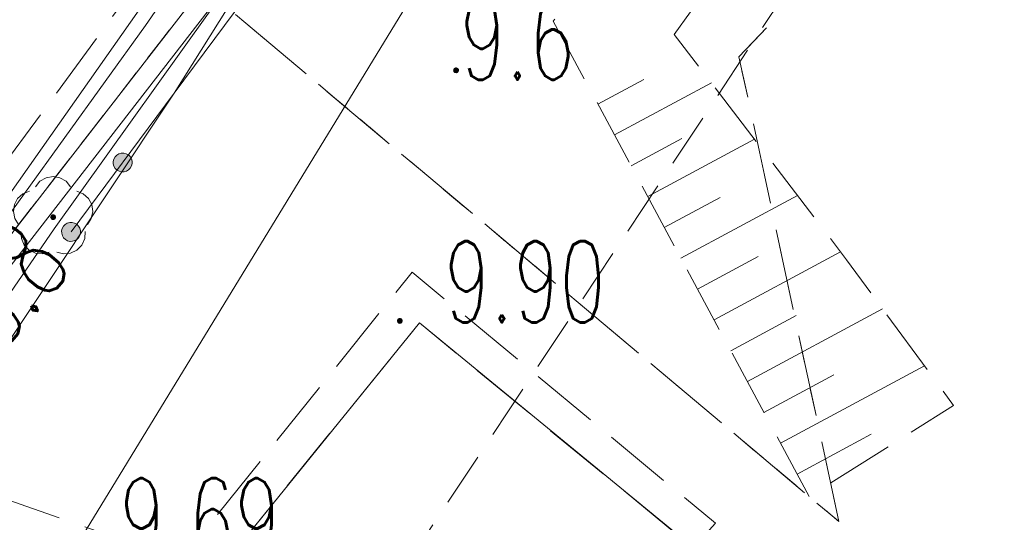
# Model space of a CAD drawing. Header units: millimetres. Extents: x -367306 to 168495, y -187323 to 82034.
# Tile 47 of 170: x 37417 to 55562, y -174940 to -165669. Entities that reach past the tile are written whole.
import ezdxf

# ---------------------------------------------------------------- set-up
doc = ezdxf.new("R2010")
doc.units = ezdxf.units.MM
doc.header["$MEASUREMENT"] = 0
for name, pattern in [('L_0_03', [1000, 500, -500]), ('L_0_04', [1500, 1000, -500]), ('L_0_05', [1750, 1250, -500]), ('L_0_06', [2000, 1500, -500])]:
    doc.linetypes.add(name, pattern=pattern)
for name, color, linetype, lineweight in [('Nowe_0_Nr_pióra__9', 7, 'Continuous', 13), ('Nowe_EGBU_Nr_pióra__8', 7, 'Continuous', 13), ('Nowe_EGBU_Nr_pióra__9', 7, 'Continuous', 13), ('Nowe_EGDE_Nr_pióra__9', 7, 'Continuous', 13), ('Nowe_EGKK_Nr_pióra__8', 7, 'Continuous', 13), ('Nowe_EGKK_Nr_pióra__9', 7, 'Continuous', 13), ('Nowe_EGUG_Nr_pióra__8', 7, 'Continuous', 13), ('Nowe_EGUG_Nr_pióra__9', 7, 'Continuous', 13), ('Nowe_GUPPRZ_O_Nr_pióra__8', 7, 'Continuous', 13), ('Nowe_OTKC_Nr_pióra__8', 7, 'Continuous', 13), ('Nowe_OTKC_Nr_pióra__9', 7, 'Continuous', 13), ('Nowe_OTOO_Nr_pióra__7', 7, 'Continuous', 13), ('Nowe_OTOO_Nr_pióra__8', 7, 'Continuous', 13), ('Nowe_OTOO_Nr_pióra__9', 7, 'Continuous', 13), ('Nowe_OTRK_Nr_pióra__8', 7, 'Continuous', 13), ('Nowe_OTRK_Nr_pióra__9', 7, 'Continuous', 13), ('Nowe_OTRN_Nr_pióra__7', 7, 'Continuous', 13), ('Nowe_OTRN_Nr_pióra__8', 7, 'Continuous', 13), ('Nowe_OTRN_Nr_pióra__9', 7, 'Continuous', 13), ('Nowe_OTRN_O_Nr_pióra__8', 7, 'Continuous', 13), ('Nowe_OTRS_Nr_pióra__7', 7, 'Continuous', 13), ('Nowe_OTRS_Nr_pióra__8', 7, 'Continuous', 13), ('Nowe_OTRS_Nr_pióra__9', 7, 'Continuous', 13), ('Nowe_OTRS_O_Nr_pióra__8', 7, 'Continuous', 13), ('Nowe_OTZL_Nr_pióra__8', 7, 'Continuous', 13), ('Nowe_OTZL_Nr_pióra__9', 7, 'Continuous', 13), ('Nowe_SUEP_Nr_pióra__8', 7, 'Continuous', 13), ('Nowe_SUEP_Nr_pióra__9', 7, 'Continuous', 13), ('Nowe_SUKP_Nr_pióra__9', 7, 'Continuous', 13), ('Nowe_SUTP_Nr_pióra__8', 7, 'Continuous', 13), ('Nowe_SUTP_Nr_pióra__9', 7, 'Continuous', 13), ('Nowe_SUWP_Nr_pióra__8', 7, 'Continuous', 13), ('Nowe_SUWP_Nr_pióra__9', 7, 'Continuous', 13)]:
    doc.layers.add(name, color=color, linetype=linetype, lineweight=lineweight)
doc.layers.add('Nowe_OTZL_Nr_pióra__94', color=7, linetype='Continuous', lineweight=13, true_color=0xe4ad2c)
doc.styles.add('STYL_AUTOMATYCZNY_3', font='Simplex.shx')

msp = doc.modelspace()

# ---------------------------------------------------------------- hatches: boundary and pattern name
at = {"layer": 'Nowe_OTOO_Nr_pióra__7', "linetype": 'Continuous', "lineweight": 13}
for points in [[(39419.1, -168163.1), (39379.2, -168140.9), (39334.9, -168129.7), (39289.2, -168130.4), (39245.3, -168143), (39206.1, -168166.4), (39174.3, -168199.2), (39152.1, -168239.2), (39141, -168283.5), (39141.7, -168329.1), (39154.2, -168373.1), (39177.7, -168412.3), (39210.5, -168444.1), (39250.4, -168466.3), (39294.7, -168477.4), (39340.4, -168476.7), (39384.3, -168464.2), (39423.5, -168440.7), (39455.3, -168407.9), (39477.5, -168368), (39488.6, -168323.7), (39487.9, -168278), (39475.4, -168234.1), (39451.9, -168194.9)], [(39419.1, -168163.1), (39379.2, -168140.9), (39334.9, -168129.7), (39289.2, -168130.4), (39245.3, -168143), (39206.1, -168166.4), (39174.3, -168199.2), (39152.1, -168239.2), (39141, -168283.5), (39141.7, -168329.1), (39154.2, -168373.1), (39177.7, -168412.3), (39210.5, -168444.1), (39250.4, -168466.3), (39294.7, -168477.4), (39340.4, -168476.7), (39384.3, -168464.2), (39423.5, -168440.7), (39455.3, -168407.9), (39477.5, -168368), (39488.6, -168323.7), (39487.9, -168278), (39475.4, -168234.1), (39451.9, -168194.9)], [(38468.5, -169443.3), (38428.5, -169421.1), (38384.2, -169410), (38338.6, -169410.7), (38294.6, -169423.2), (38255.4, -169446.7), (38223.6, -169479.5), (38201.4, -169519.4), (38190.3, -169563.7), (38191, -169609.4), (38203.5, -169653.3), (38227, -169692.5), (38259.8, -169724.3), (38299.7, -169746.5), (38344, -169757.7), (38389.7, -169757), (38433.6, -169744.4), (38472.8, -169721), (38504.6, -169688.2), (38526.9, -169648.2), (38538, -169603.9), (38537.3, -169558.3), (38524.7, -169514.3), (38501.3, -169475.1)]]:
    msp.add_hatch(color=7, dxfattribs=at).paths.add_polyline_path(points)
at = {"layer": 'Nowe_OTRN_Nr_pióra__7', "linetype": 'Continuous', "lineweight": 13}
msp.add_hatch(color=7, dxfattribs=at).paths.add_polyline_path([(45412.8, -166602.6), (45414.3, -166614.2), (45418.8, -166625.1), (45426, -166634.4), (45435.3, -166641.5), (45446.1, -166646), (45457.8, -166647.6), (45469.4, -166646), (45480.3, -166641.5), (45489.6, -166634.4), (45496.7, -166625.1), (45501.2, -166614.2), (45502.8, -166602.6), (45501.2, -166590.9), (45496.7, -166580.1), (45489.6, -166570.8), (45480.3, -166563.6), (45469.4, -166559.1), (45457.8, -166557.6), (45446.1, -166559.1), (45435.3, -166563.6), (45426, -166570.8), (45418.8, -166580.1), (45414.3, -166590.9)])
at = {"layer": 'Nowe_OTRS_Nr_pióra__7', "linetype": 'Continuous', "lineweight": 13}
msp.add_hatch(color=7, dxfattribs=at).paths.add_polyline_path([(44377.7, -171225.7), (44379.3, -171237.4), (44383.8, -171248.2), (44390.9, -171257.5), (44400.2, -171264.7), (44411.1, -171269.2), (44422.7, -171270.7), (44434.4, -171269.2), (44445.2, -171264.7), (44454.6, -171257.5), (44461.7, -171248.2), (44466.2, -171237.4), (44467.7, -171225.7), (44466.2, -171214.1), (44461.7, -171203.2), (44454.6, -171193.9), (44445.2, -171186.7), (44434.4, -171182.2), (44422.7, -171180.7), (44411.1, -171182.2), (44400.2, -171186.7), (44390.9, -171193.9), (44383.8, -171203.2), (44379.3, -171214.1)])
at = {"layer": 'Nowe_OTZL_Nr_pióra__94', "linetype": 'Continuous', "lineweight": 13, "true_color": 0xe4ad2c}
msp.add_hatch(color=42, dxfattribs=at).paths.add_polyline_path([(38031.6, -169358), (38045.5, -169355.8), (38058.1, -169349.4), (38068, -169339.5), (38074.4, -169326.9), (38076.6, -169313), (38074.4, -169299.1), (38068, -169286.6), (38058.1, -169276.6), (38045.5, -169270.2), (38031.6, -169268), (38017.7, -169270.2), (38005.2, -169276.6), (37995.2, -169286.6), (37988.8, -169299.1), (37986.6, -169313), (37988.8, -169326.9), (37995.2, -169339.5), (38005.2, -169349.4), (38017.7, -169355.8)])

# ---------------------------------------------------------------- linework, layer by layer
at = {"layer": 'Nowe_0_Nr_pióra__9', "color": 7, "linetype": 'L_0_04', "lineweight": 13}
msp.add_lwpolyline([(-54175.8, -16615), (-36542.5, 13691.6), (-32491.5, 24497.6), (-41006.9, 52709.3), (-354.8, 78621.1), (4924.1, 35501.4), (-2954.1, 7738.8), (31962.3, -8247.3), (46488.5, 22925.7), (96328.3, 3296.1), (84395.1, -59501.6), (78496.2, -91288.2), (63259, -147476.2), (43808.2, -176834.2), (-26519.8, -152286.8), (-79150.4, -133916.5), (-87259.9, -85957.4)], close=True, dxfattribs=at)
at = {"layer": 'Nowe_EGBU_Nr_pióra__8', "color": 7, "linetype": 'Continuous', "lineweight": 13}
msp.add_line((44781.6, -171263), (44781.7, -171263), dxfattribs=at)
at = {"layer": 'Nowe_EGBU_Nr_pióra__9', "color": 7, "linetype": 'Continuous', "lineweight": 13, "flags": 128}
msp.add_lwpolyline([(49501.6, -175133), (44781.6, -171263), (40881.6, -176083), (45621.6, -179853), (47941.6, -176973)], close=True, dxfattribs=at)
at = {"layer": 'Nowe_EGDE_Nr_pióra__9', "color": 7, "linetype": 'Continuous', "lineweight": 13, "flags": 128}
for points in [[(77721.6, -12313), (70921.6, -40873), (55981.6, -97123), (43551.6, -131243), (31321.6, -148073), (19561.6, -164263), (7973.4, -180602.1), (26296.8, -183770.5), (44701.6, -160023), (62321.6, -129663), (70431.6, -103153), (75611.6, -82253)], [(44701.6, -160023), (26296.8, -183770.5)]]:
    msp.add_lwpolyline(points, dxfattribs=at)
at = {"layer": 'Nowe_EGKK_Nr_pióra__8', "color": 7, "linetype": 'Continuous', "lineweight": 13}
for p, q in [((50671.6, -166353), (50671.7, -166353)), ((52511.6, -174923), (52511.7, -174923))]:
    msp.add_line(p, q, dxfattribs=at)
at = {"layer": 'Nowe_EGKK_Nr_pióra__9', "color": 7, "linetype": 'L_0_06', "lineweight": 13, "flags": 128}
msp.add_lwpolyline([(52511.6, -174923), (50671.6, -166353), (54331.6, -162483), (64511.6, -162103), (84903, -159203.5), (88211.6, -148933), (97734.1, -113783.7), (95031.6, -113133), (83261.6, -152653), (80731.6, -152183), (88313.3, -123174.4), (66349.4, -116497.1), (62321.6, -129663), (58841.6, -138483), (44701.6, -160023), (40791.3, -165068.4)], close=True, dxfattribs=at)
at = {"layer": 'Nowe_EGUG_Nr_pióra__8', "color": 7, "linetype": 'Continuous', "lineweight": 13}
for p, q in [((50671.6, -166353), (50671.7, -166353)), ((52511.6, -174923), (52511.7, -174923)), ((52511.6, -174923), (52511.7, -174923))]:
    msp.add_line(p, q, dxfattribs=at)
at = {"layer": 'Nowe_EGUG_Nr_pióra__9', "color": 7, "linetype": 'L_0_03', "lineweight": 13, "flags": 128}
for points in [[(26296.8, -183770.5), (29734.3, -179335.1), (40791.3, -165068.4), (44701.6, -160023), (58841.6, -138483), (62321.6, -129663), (66349.4, -116497.1), (70431.6, -103153), (75611.6, -82253), (77011.8, -79633.1), (78213.7, -77384.1), (78871.6, -76153), (79381.6, -73863), (80541.6, -68573), (84031.6, -52933), (88551.6, -30943), (83581.6, -29593), (82851.6, -26523), (83531.6, -22883), (87021.6, -12263), (87781.6, -9943), (92201.6, 2177), (95191.6, 10357), (105121.6, 30727), (70471.6, 39997), (75171.6, 3647), (76491.6, -4103), (77721.6, -12313), (70921.6, -40873), (55981.6, -97123), (55719.6, -97842.3), (43551.6, -131243), (31321.6, -148073), (25687.3, -155829.8), (19561.6, -164263), (7973.4, -180602.1)], [(52511.6, -174923), (50671.6, -166353), (54331.6, -162483), (64511.6, -162103), (84903, -159203.5), (88211.6, -148933), (97734.1, -113783.7), (95031.6, -113133), (83261.6, -152653), (80731.6, -152183), (88313.3, -123174.4), (66349.4, -116497.1), (62321.6, -129663), (58841.6, -138483), (44701.6, -160023), (40791.3, -165068.4)], [(40791.3, -165068.4), (29734.3, -179335.1), (45786.4, -187140.6), (46841.6, -187323), (59935.7, -180090.6), (52511.6, -174923)]]:
    msp.add_lwpolyline(points, close=True, dxfattribs=at)
at = {"layer": 'Nowe_OTKC_Nr_pióra__8', "color": 7, "linetype": 'Continuous', "lineweight": 13}
for p, q in [((44650.1, -170324.9), (44650.1, -170324.9)), ((44781.6, -171263), (44781.7, -171263))]:
    msp.add_line(p, q, dxfattribs=at)
at = {"layer": 'Nowe_OTKC_Nr_pióra__9', "color": 7, "linetype": 'L_0_05', "lineweight": 13, "flags": 128}
msp.add_lwpolyline([(83531.6, -22883), (88452.7, -24583.8), (86882.6, -29372.4), (83678.1, -28740), (83581.6, -29593), (88551.6, -30943), (87475.4, -36179), (82778.1, -35324.8), (82187, -36012.2), (80952.7, -52108.3), (80881.7, -53033.6), (81110, -54091.4), (83594.8, -54890.6), (82659.7, -59081), (79603.1, -59046.4), (76766.2, -72509.6), (76073, -75767.4), (76377.1, -76589.3), (76357, -78920.9), (75161.1, -83038), (74530.7, -82995), (74201.2, -83030.8), (73979.1, -83252.9), (73102, -86849.4), (69069.6, -102010.7), (65900, -112791.7), (66805.6, -113330.8), (64685.4, -120046.5), (63862.7, -120010.7), (59922.4, -130330.7), (58359.6, -134082.1), (54835.5, -141889.8), (53583.5, -144719.2), (48939.8, -151448.3), (44926.9, -157486.2), (40489.9, -163749.4), (35382, -170727.8), (32875.1, -174285.4), (34304.8, -175260.1), (33682.2, -176249.5), (31478.9, -179397.9), (29593.7, -178484), (25968.3, -183713.7)], dxfattribs=at)
msp.add_lwpolyline([(33682.2, -176249.5), (38590.7, -178556.1), (43886.7, -182818.7), (45846.4, -180354.6), (46003.8, -180156.7), (40881.6, -176083), (44781.6, -171263), (49828.2, -175409.4), (50238.4, -174957.6), (44650.1, -170324.9), (38799.1, -177617.4), (34304.8, -175260.1)], close=True, dxfattribs=at)
at = {"layer": 'Nowe_OTOO_Nr_pióra__8', "color": 7, "linetype": 'Continuous', "lineweight": 13}
for p, q in [((40265.5, -167023.3), (40265.5, -167023.3)), ((39174.3, -168199.2), (39174.4, -168199.2)), ((39174.3, -168199.2), (39174.4, -168199.2)), ((39206.1, -168166.4), (39206.1, -168166.4)), ((39206.1, -168166.4), (39206.1, -168166.4)), ((39245.3, -168143), (39245.3, -168143)), ((39245.3, -168143), (39245.3, -168143)), ((39289.2, -168130.4), (39289.3, -168130.4)), ((39289.2, -168130.4), (39289.3, -168130.4)), ((39334.9, -168129.7), (39335, -168129.7)), ((39334.9, -168129.7), (39335, -168129.7)), ((39379.2, -168140.9), (39379.3, -168140.9)), ((39379.2, -168140.9), (39379.3, -168140.9)), ((39419.1, -168163.1), (39419.2, -168163.1)), ((39419.1, -168163.1), (39419.2, -168163.1)), ((39451.9, -168194.9), (39452, -168194.9)), ((39451.9, -168194.9), (39452, -168194.9)), ((39141, -168283.5), (39141, -168283.5)), ((39141, -168283.5), (39141, -168283.5)), ((39141.7, -168329.1), (39141.7, -168329.1)), ((39141.7, -168329.1), (39141.7, -168329.1)), ((39152.1, -168239.2), (39152.1, -168239.2)), ((39152.1, -168239.2), (39152.1, -168239.2)), ((39154.2, -168373.1), (39154.3, -168373.1)), ((39154.2, -168373.1), (39154.3, -168373.1)), ((39475.4, -168234.1), (39475.5, -168234.1)), ((39475.4, -168234.1), (39475.5, -168234.1)), ((39477.5, -168368), (39477.6, -168368)), ((39477.5, -168368), (39477.6, -168368)), ((39487.9, -168278), (39488, -168278)), ((39487.9, -168278), (39488, -168278)), ((39488.6, -168323.7), (39488.7, -168323.7)), ((39488.6, -168323.7), (39488.7, -168323.7)), ((39177.7, -168412.3), (39177.7, -168412.3)), ((39177.7, -168412.3), (39177.7, -168412.3)), ((39210.5, -168444.1), (39210.5, -168444.1)), ((39210.5, -168444.1), (39210.5, -168444.1)), ((39250.4, -168466.3), (39250.4, -168466.3)), ((39250.4, -168466.3), (39250.4, -168466.3)), ((39294.7, -168477.4), (39294.8, -168477.4)), ((39294.7, -168477.4), (39294.8, -168477.4)), ((39340.4, -168476.7), (39340.4, -168476.7)), ((39340.4, -168476.7), (39340.4, -168476.7)), ((39384.3, -168464.2), (39384.4, -168464.2)), ((39384.3, -168464.2), (39384.4, -168464.2)), ((39423.5, -168440.7), (39423.6, -168440.7)), ((39423.5, -168440.7), (39423.6, -168440.7)), ((39455.3, -168407.9), (39455.4, -168407.9)), ((39455.3, -168407.9), (39455.4, -168407.9)), ((38255.4, -169446.7), (38255.5, -169446.7)), ((38294.6, -169423.2), (38294.7, -169423.2)), ((38338.6, -169410.7), (38338.6, -169410.7)), ((38384.2, -169410), (38384.3, -169410)), ((38428.5, -169421.1), (38428.6, -169421.1)), ((38468.5, -169443.3), (38468.5, -169443.3)), ((38190.3, -169563.7), (38190.3, -169563.7)), ((38191, -169609.4), (38191.1, -169609.4)), ((38201.4, -169519.4), (38201.5, -169519.4)), ((38223.6, -169479.5), (38223.7, -169479.5)), ((38364.1, -169583.8), (38364.2, -169583.8)), ((38501.3, -169475.1), (38501.3, -169475.1)), ((38524.7, -169514.3), (38524.8, -169514.3)), ((38526.9, -169648.2), (38526.9, -169648.2)), ((38537.3, -169558.3), (38537.3, -169558.3)), ((38538, -169603.9), (38538, -169603.9)), ((38203.5, -169653.3), (38203.6, -169653.3)), ((38227, -169692.5), (38227, -169692.5)), ((38259.8, -169724.3), (38259.9, -169724.3)), ((38299.7, -169746.5), (38299.8, -169746.5)), ((38344, -169757.7), (38344.1, -169757.7)), ((38389.7, -169757), (38389.8, -169757)), ((38433.6, -169744.4), (38433.7, -169744.4)), ((38472.8, -169721), (38472.9, -169721)), ((38504.6, -169688.2), (38504.7, -169688.2))]:
    msp.add_line(p, q, dxfattribs=at)
at = {"layer": 'Nowe_OTOO_Nr_pióra__9', "color": 7, "linetype": 'Continuous', "lineweight": 13, "flags": 128}
msp.add_lwpolyline([(66675.4, -119030.4), (65631.7, -120600.1), (63512.5, -127558.7), (60031.2, -139373.5), (56179, -144822.5), (51407.1, -151544.6), (46719.1, -158067.7), (43047.9, -163276.2), (40265.5, -167023.3), (38364.1, -169583.8)], dxfattribs=at)
for points in [[(39419.1, -168163.1), (39379.2, -168140.9), (39334.9, -168129.7), (39289.2, -168130.4), (39245.3, -168143), (39206.1, -168166.4), (39174.3, -168199.2), (39152.1, -168239.2), (39141, -168283.5), (39141.7, -168329.1), (39154.2, -168373.1), (39177.7, -168412.3), (39210.5, -168444.1), (39250.4, -168466.3), (39294.7, -168477.4), (39340.4, -168476.7), (39384.3, -168464.2), (39423.5, -168440.7), (39455.3, -168407.9), (39477.5, -168368), (39488.6, -168323.7), (39487.9, -168278), (39475.4, -168234.1), (39451.9, -168194.9)], [(39419.1, -168163.1), (39379.2, -168140.9), (39334.9, -168129.7), (39289.2, -168130.4), (39245.3, -168143), (39206.1, -168166.4), (39174.3, -168199.2), (39152.1, -168239.2), (39141, -168283.5), (39141.7, -168329.1), (39154.2, -168373.1), (39177.7, -168412.3), (39210.5, -168444.1), (39250.4, -168466.3), (39294.7, -168477.4), (39340.4, -168476.7), (39384.3, -168464.2), (39423.5, -168440.7), (39455.3, -168407.9), (39477.5, -168368), (39488.6, -168323.7), (39487.9, -168278), (39475.4, -168234.1), (39451.9, -168194.9)], [(38468.5, -169443.3), (38428.5, -169421.1), (38384.2, -169410), (38338.6, -169410.7), (38294.6, -169423.2), (38255.4, -169446.7), (38223.6, -169479.5), (38201.4, -169519.4), (38190.3, -169563.7), (38191, -169609.4), (38203.5, -169653.3), (38227, -169692.5), (38259.8, -169724.3), (38299.7, -169746.5), (38344, -169757.7), (38389.7, -169757), (38433.6, -169744.4), (38472.8, -169721), (38504.6, -169688.2), (38526.9, -169648.2), (38538, -169603.9), (38537.3, -169558.3), (38524.7, -169514.3), (38501.3, -169475.1)]]:
    msp.add_lwpolyline(points, close=True, dxfattribs=at)
at = {"layer": 'Nowe_OTRK_Nr_pióra__8', "color": 7, "linetype": 'Continuous', "lineweight": 13}
for p, q in [((47250.4, -165699.5), (47250.5, -165699.5)), ((49479.1, -165940), (49479.2, -165940)), ((48918.8, -166770.7), (48918.8, -166770.7)), ((50162.7, -166834.9), (50162.7, -166834.9)), ((48071.9, -167226.3), (48071.9, -167226.3)), ((48377.9, -167795.1), (48378, -167795.1)), ((49621.8, -167859.3), (49621.9, -167859.3)), ((50956.8, -167874.6), (50956.9, -167874.6)), ((48684, -168363.9), (48684, -168363.9)), ((51750.9, -168914.2), (51751, -168914.2)), ((48990, -168932.7), (48990, -168932.7)), ((50324.9, -168948), (50325, -168948)), ((49296, -169501.6), (49296.1, -169501.6)), ((52545, -169953.9), (52545.1, -169953.9)), ((49602, -170070.4), (49602.1, -170070.4)), ((51028, -170036.6), (51028.1, -170036.6)), ((52653.5, -170095.9), (52653.6, -170095.9)), ((49908.1, -170639.2), (49908.1, -170639.2)), ((53319.5, -171004.1), (53319.5, -171004.1)), ((50214.1, -171208), (50214.2, -171208)), ((51727, -171127.5), (51727, -171127.5)), ((50520.1, -171776.8), (50520.2, -171776.8)), ((54090.8, -172056.1), (54090.9, -172056.1)), ((50826.2, -172345.6), (50826.2, -172345.6)), ((52418.7, -172222.3), (52418.7, -172222.3)), ((51132.2, -172914.4), (51132.3, -172914.4)), ((54626.6, -172786.7), (54626.6, -172786.7)), ((53110.4, -173317), (53110.4, -173317)), ((51438.2, -173483.2), (51438.3, -173483.2)), ((51744.3, -174052), (51744.3, -174052)), ((51966.1, -174464.3), (51966.1, -174464.3))]:
    msp.add_line(p, q, dxfattribs=at)
at = {"layer": 'Nowe_OTRK_Nr_pióra__9', "color": 7, "linetype": 'L_0_05', "lineweight": 13, "flags": 128}
msp.add_lwpolyline([(51966.1, -174464.3), (47250.4, -165699.5), (51623.8, -159745.3), (53765.7, -156749.8), (62746.6, -157213.9), (63207.4, -158100.4), (63766.1, -158845.3), (64436.6, -159292.3), (65404.9, -159577.8), (66460.2, -159515.8), (67254.8, -159230.2), (67801.1, -158758.4), (68173.5, -158237), (68285.3, -157839.7), (68409.4, -157442.4), (68338.8, -156644.9), (68048.8, -156003.4), (67468.8, -155335.6), (66519.8, -154931.4), (65623.5, -154729.3), (64569, -155010.5), (63672.7, -155326.8), (63198.2, -155748.6), (54229.2, -154699.8), (57573.8, -154475.9), (63423.3, -154867.7), (64447.3, -154314.5), (65583.6, -154054.5), (66402.1, -154035.3), (67028, -154218.2), (68078, -154844.8), (68825.6, -155659.5), (69324, -156608.4), (69544.5, -157279.4), (69496.5, -158189.9), (69044, -159208.2), (68477.2, -159866.2), (67862.6, -160261.1), (66869.8, -160597.2), (65945.1, -160662.1), (65020.3, -160588.6), (64076.6, -160166.6), (63212.4, -159530.6), (62285.3, -158505.1), (61987, -157887.1), (54995.3, -157848.4), (49959.3, -165270.9), (49479.1, -165940), (52653.5, -170095.9), (54626.6, -172786.7)], close=True, dxfattribs=at)
at = {"layer": 'Nowe_OTRK_Nr_pióra__9', "color": 7, "linetype": 'Continuous', "lineweight": 13, "flags": 128}
for points in [[(48071.9, -167226.3), (48918.8, -166770.7)], [(48377.9, -167795.1), (50162.7, -166834.9)], [(48684, -168363.9), (49621.8, -167859.3)], [(48990, -168932.7), (50956.8, -167874.6)], [(49602, -170070.4), (51750.9, -168914.2)], [(49296, -169501.6), (50324.9, -168948)], [(50214.1, -171208), (52545, -169953.9)], [(49908.1, -170639.2), (51028, -170036.6)], [(50826.2, -172345.6), (53319.5, -171004.1)], [(50520.1, -171776.8), (51727, -171127.5)], [(51438.2, -173483.2), (54090.8, -172056.1)], [(51132.2, -172914.4), (52418.7, -172222.3)], [(51744.3, -174052), (53110.4, -173317)]]:
    msp.add_lwpolyline(points, dxfattribs=at)
at = {"layer": 'Nowe_OTRN_Nr_pióra__8', "color": 7, "linetype": 'Continuous', "lineweight": 13}
for p, q in [((45435.3, -166563.6), (45435.3, -166563.6)), ((45446.1, -166559.1), (45446.2, -166559.1)), ((45457.8, -166557.6), (45457.8, -166557.6)), ((45469.4, -166559.1), (45469.5, -166559.1)), ((45480.3, -166563.6), (45480.3, -166563.6)), ((45412.8, -166602.6), (45412.8, -166602.6)), ((45414.3, -166590.9), (45414.4, -166590.9)), ((45414.3, -166614.2), (45414.4, -166614.2)), ((45418.8, -166580.1), (45418.9, -166580.1)), ((45418.8, -166625.1), (45418.9, -166625.1)), ((45426, -166570.8), (45426, -166570.8)), ((45426, -166634.4), (45426, -166634.4)), ((45435.3, -166641.5), (45435.3, -166641.5)), ((45446.1, -166646), (45446.2, -166646)), ((45457.8, -166647.6), (45457.8, -166647.6)), ((45469.4, -166646), (45469.5, -166646)), ((45480.3, -166641.5), (45480.3, -166641.5)), ((45489.6, -166570.8), (45489.6, -166570.8)), ((45489.6, -166634.4), (45489.6, -166634.4)), ((45496.7, -166580.1), (45496.8, -166580.1)), ((45496.7, -166625.1), (45496.8, -166625.1)), ((45501.2, -166590.9), (45501.3, -166590.9)), ((45501.2, -166614.2), (45501.3, -166614.2)), ((45502.8, -166602.6), (45502.8, -166602.6))]:
    msp.add_line(p, q, dxfattribs=at)
at = {"layer": 'Nowe_OTRN_Nr_pióra__9', "color": 7, "linetype": 'Continuous', "lineweight": 13, "flags": 128}
msp.add_lwpolyline([(45412.8, -166602.6), (45414.3, -166614.2), (45418.8, -166625.1), (45426, -166634.4), (45435.3, -166641.5), (45446.1, -166646), (45457.8, -166647.6), (45469.4, -166646), (45480.3, -166641.5), (45489.6, -166634.4), (45496.7, -166625.1), (45501.2, -166614.2), (45502.8, -166602.6), (45501.2, -166590.9), (45496.7, -166580.1), (45489.6, -166570.8), (45480.3, -166563.6), (45469.4, -166559.1), (45457.8, -166557.6), (45446.1, -166559.1), (45435.3, -166563.6), (45426, -166570.8), (45418.8, -166580.1), (45414.3, -166590.9)], close=True, dxfattribs=at)
at = {"layer": 'Nowe_OTRS_Nr_pióra__8', "color": 7, "linetype": 'Continuous', "lineweight": 13}
for p, q in [((44377.7, -171225.7), (44377.8, -171225.7)), ((44379.3, -171214.1), (44379.3, -171214.1)), ((44379.3, -171237.4), (44379.3, -171237.4)), ((44383.8, -171203.2), (44383.8, -171203.2)), ((44383.8, -171248.2), (44383.8, -171248.2)), ((44390.9, -171193.9), (44391, -171193.9)), ((44390.9, -171257.5), (44391, -171257.5)), ((44400.2, -171186.7), (44400.3, -171186.7)), ((44400.2, -171264.7), (44400.3, -171264.7)), ((44411.1, -171182.2), (44411.1, -171182.2)), ((44411.1, -171269.2), (44411.1, -171269.2)), ((44422.7, -171180.7), (44422.8, -171180.7)), ((44422.7, -171270.7), (44422.8, -171270.7)), ((44434.4, -171182.2), (44434.4, -171182.2)), ((44434.4, -171269.2), (44434.4, -171269.2)), ((44445.2, -171186.7), (44445.3, -171186.7)), ((44445.2, -171264.7), (44445.3, -171264.7)), ((44454.6, -171193.9), (44454.6, -171193.9)), ((44454.6, -171257.5), (44454.6, -171257.5)), ((44461.7, -171203.2), (44461.8, -171203.2)), ((44461.7, -171248.2), (44461.8, -171248.2)), ((44466.2, -171214.1), (44466.3, -171214.1)), ((44466.2, -171237.4), (44466.3, -171237.4)), ((44467.7, -171225.7), (44467.8, -171225.7))]:
    msp.add_line(p, q, dxfattribs=at)
at = {"layer": 'Nowe_OTRS_Nr_pióra__9', "color": 7, "linetype": 'Continuous', "lineweight": 13, "flags": 128}
msp.add_lwpolyline([(44377.7, -171225.7), (44379.3, -171237.4), (44383.8, -171248.2), (44390.9, -171257.5), (44400.2, -171264.7), (44411.1, -171269.2), (44422.7, -171270.7), (44434.4, -171269.2), (44445.2, -171264.7), (44454.6, -171257.5), (44461.7, -171248.2), (44466.2, -171237.4), (44467.7, -171225.7), (44466.2, -171214.1), (44461.7, -171203.2), (44454.6, -171193.9), (44445.2, -171186.7), (44434.4, -171182.2), (44422.7, -171180.7), (44411.1, -171182.2), (44400.2, -171186.7), (44390.9, -171193.9), (44383.8, -171203.2), (44379.3, -171214.1)], close=True, dxfattribs=at)
at = {"layer": 'Nowe_OTZL_Nr_pióra__8', "color": 7, "linetype": 'Continuous', "lineweight": 13}
for p, q in [((38031.6, -168563), (38031.7, -168563)), ((37791.1, -168650.3), (37791.1, -168650.3)), ((37903.7, -168585.5), (37903.7, -168585.5)), ((38159.6, -168585.5), (38159.6, -168585.5)), ((38272.2, -168650.3), (38272.2, -168650.3)), ((37475.7, -168879.5), (37475.8, -168879.5)), ((37596.1, -168830.5), (37596.1, -168830.5)), ((37707.3, -168749.7), (37707.4, -168749.7)), ((38355.9, -168749.7), (38355.9, -168749.7)), ((38467.2, -168830.5), (38467.2, -168830.5)), ((38587.5, -168879.5), (38587.6, -168879.5)), ((38684, -168966.5), (38684, -168966.5)), ((38744.9, -169081.3), (38745, -169081.3)), ((37995.2, -169286.6), (37995.3, -169286.6)), ((38005.2, -169276.6), (38005.2, -169276.6)), ((38017.7, -169270.2), (38017.8, -169270.2)), ((38031.6, -169268), (38031.7, -169268)), ((38045.5, -169270.2), (38045.6, -169270.2)), ((38058.1, -169276.6), (38058.1, -169276.6)), ((38068, -169286.6), (38068.1, -169286.6)), ((38763, -169209.9), (38763.1, -169209.9)), ((37986.6, -169313), (37986.7, -169313)), ((37988.8, -169299.1), (37988.9, -169299.1)), ((37988.8, -169326.9), (37988.9, -169326.9)), ((37995.2, -169339.5), (37995.3, -169339.5)), ((38005.2, -169349.4), (38005.2, -169349.4)), ((38017.7, -169355.8), (38017.8, -169355.8)), ((38031.6, -169358), (38031.7, -169358)), ((38045.5, -169355.8), (38045.6, -169355.8)), ((38058.1, -169349.4), (38058.1, -169349.4)), ((38068, -169339.5), (38068.1, -169339.5)), ((38074.4, -169299.1), (38074.5, -169299.1)), ((38074.4, -169326.9), (38074.5, -169326.9)), ((38076.6, -169313), (38076.7, -169313)), ((38667.6, -169447.3), (38667.6, -169447.3)), ((38736.2, -169337), (38736.3, -169337)), ((37438.2, -169578.2), (37438.2, -169578.2)), ((38625.1, -169578.2), (38625.1, -169578.2)), ((37447.5, -169707.7), (37447.5, -169707.7)), ((37500.5, -169826.4), (37500.5, -169826.4)), ((38562.7, -169826.4), (38562.8, -169826.4)), ((38615.7, -169707.7), (38615.8, -169707.7)), ((37590.8, -169919.8), (37590.8, -169919.8)), ((37707.5, -169976.8), (37707.6, -169976.8)), ((37836.7, -169990.5), (37836.8, -169990.5)), ((37962.8, -169959.4), (37962.9, -169959.4)), ((38100.4, -169959.4), (38100.4, -169959.4)), ((38226.5, -169990.5), (38226.6, -169990.5)), ((38355.7, -169976.8), (38355.8, -169976.8)), ((38472.5, -169919.8), (38472.5, -169919.8))]:
    msp.add_line(p, q, dxfattribs=at)
at = {"layer": 'Nowe_OTZL_Nr_pióra__9', "color": 7, "linetype": 'Continuous', "lineweight": 13, "flags": 128}
for points in [[(37707.3, -168749.7), (37791.1, -168650.3), (37903.7, -168585.5), (38031.6, -168563), (38159.6, -168585.5), (38272.2, -168650.3), (38355.9, -168749.7)], [(37395.7, -169447.3), (37327, -169337), (37300.2, -169209.9), (37318.3, -169081.3), (37379.3, -168966.5), (37475.7, -168879.5), (37596.1, -168830.5)], [(38467.2, -168830.5), (38587.5, -168879.5), (38684, -168966.5), (38744.9, -169081.3), (38763, -169209.9), (38736.2, -169337), (38667.6, -169447.3)], [(37962.8, -169959.4), (37836.7, -169990.5), (37707.5, -169976.8), (37590.8, -169919.8), (37500.5, -169826.4), (37447.5, -169707.7), (37438.2, -169578.2)], [(38625.1, -169578.2), (38615.7, -169707.7), (38562.7, -169826.4), (38472.5, -169919.8), (38355.7, -169976.8), (38226.5, -169990.5), (38100.4, -169959.4)]]:
    msp.add_lwpolyline(points, dxfattribs=at)
msp.add_lwpolyline([(38031.6, -169358), (38045.5, -169355.8), (38058.1, -169349.4), (38068, -169339.5), (38074.4, -169326.9), (38076.6, -169313), (38074.4, -169299.1), (38068, -169286.6), (38058.1, -169276.6), (38045.5, -169270.2), (38031.6, -169268), (38017.7, -169270.2), (38005.2, -169276.6), (37995.2, -169286.6), (37988.8, -169299.1), (37986.6, -169313), (37988.8, -169326.9), (37995.2, -169339.5), (38005.2, -169349.4), (38017.7, -169355.8)], close=True, dxfattribs=at)
at = {"layer": 'Nowe_SUEP_Nr_pióra__8', "color": 7, "linetype": 'Continuous', "lineweight": 13}
msp.add_line((38054.5, -169529.1), (38054.5, -169529.1), dxfattribs=at)
msp.add_line((38054.5, -169529.1), (38054.5, -169529.1), dxfattribs=at)
at = {"layer": 'Nowe_SUEP_Nr_pióra__9', "color": 7, "linetype": 'Continuous', "lineweight": 13, "flags": 128}
for points in [[(72705.6, -91291.4), (70599.6, -99836.5), (69886.9, -104638.9), (68598.1, -108532.6), (67343.1, -112867.5), (65850, -118129.4), (63869.7, -123786.2), (62048.1, -128419.1), (60018.8, -133283), (57377.1, -138182.6), (54885.2, -145189.2), (52257.1, -148936.7), (47224.1, -156238.1), (41375.2, -164871.7), (35353.4, -172651.7), (30417, -178977.6), (29795.7, -179950.1), (27249.6, -183935.2)], [(72705.6, -91291.4), (70599.6, -99836.5), (69886.9, -104638.9), (68598.1, -108532.6), (67343.1, -112867.5), (65850, -118129.4), (63869.7, -123786.2), (62048.1, -128419.1), (60018.8, -133283), (57377.1, -138182.6), (54885.2, -145189.2), (52257.1, -148936.7), (47224.1, -156238.1), (41375.2, -164871.7), (35353.4, -172651.7), (30417, -178977.6), (29795.7, -179950.1), (27249.6, -183935.2)], [(29795.7, -179950.1), (31478.9, -179397.9), (33682.2, -176249.5), (34304.8, -175260.1), (35491.1, -173407.4), (35911.5, -172637.9), (38054.5, -169529.1), (41375.2, -164871.7), (44934.2, -160075.7)], [(29795.7, -179950.1), (31478.9, -179397.9), (33682.2, -176249.5), (34304.8, -175260.1), (35491.1, -173407.4), (35911.5, -172637.9), (38054.5, -169529.1), (41375.2, -164871.7), (44934.2, -160075.7)]]:
    msp.add_lwpolyline(points, dxfattribs=at)
at = {"layer": 'Nowe_SUKP_Nr_pióra__9', "color": 7, "linetype": 'Continuous', "lineweight": 13, "flags": 128}
msp.add_lwpolyline([(73236.5, -105191.4), (65601.6, -128913), (60271.6, -139643), (37901.6, -176295.3)], dxfattribs=at)
at = {"layer": 'Nowe_SUTP_Nr_pióra__8', "color": 7, "linetype": 'Continuous', "lineweight": 13}
msp.add_line((39735.7, -165777.7), (39735.8, -165777.7), dxfattribs=at)
at = {"layer": 'Nowe_SUTP_Nr_pióra__9', "color": 7, "linetype": 'Continuous', "lineweight": 13, "flags": 128}
for points in [[(26451.4, -183797.2), (33501.6, -174123), (33801.6, -173763), (34061.6, -173393), (51671.6, -148323), (57731.6, -138643), (63231.6, -126433), (66701.6, -123863), (69501.6, -115183), (73981.6, -92643), (74851.6, -84793), (80561.6, -62983), (80651.6, -62473)], [(80651.6, -62473), (79010.7, -70367.1), (77657.7, -76913.7), (77456, -79743.3), (75501.4, -87438.8), (72705, -96845.5), (70880.3, -102655.9), (68577, -111047), (68299.4, -112625), (66984.2, -116085.3), (63961, -122881.6), (60222.9, -131548.6), (57671.7, -137405.4), (55083.4, -143760.4), (50081.2, -151415.3), (44359, -159070.2), (39735.7, -165777.7), (34527.3, -173005.3), (34211.2, -175112.5), (31099.9, -179243.5), (29659.9, -179819.5), (26710.9, -183842.1)]]:
    msp.add_lwpolyline(points, dxfattribs=at)
at = {"layer": 'Nowe_SUWP_Nr_pióra__8', "color": 7, "linetype": 'Continuous', "lineweight": 13}
msp.add_line((40265.5, -167023.3), (40265.5, -167023.3), dxfattribs=at)
at = {"layer": 'Nowe_SUWP_Nr_pióra__9', "color": 7, "linetype": 'Continuous', "lineweight": 13, "flags": 128}
msp.add_lwpolyline([(81621.8, -53482.3), (80798.9, -57923.4), (80455.2, -59640.3), (79155.9, -66130.6), (78280.3, -70471.2), (74606.3, -84441.2), (74355.3, -85395.6), (71963.6, -96347.5), (70431.6, -103153), (68918.6, -108983.2), (59768.8, -132274.1), (57737.1, -136612.2), (56801.4, -138753.5), (54192.8, -144996), (48119.6, -154495.4), (40265.5, -167023.3), (35382.6, -174360.1), (34925.6, -174404.3)], dxfattribs=at)

# ---------------------------------------------------------------- texts
at = {"layer": 'Nowe_GUPPRZ_O_Nr_pióra__8', "color": 7, "linetype": 'Continuous', "lineweight": 13, "insert": (37054.8, -171850.3), "char_height": 1500, "attachment_point": 7, "rotation": 49.6, "style": 'STYL_AUTOMATYCZNY_3'}
msp.add_mtext('\\A1;{\\W0.660000x;\\pql;\\FSimplex.shx;8.8}', dxfattribs=at)
at = {"layer": 'Nowe_GUPPRZ_O_Nr_pióra__8', "color": 7, "linetype": 'Continuous', "lineweight": 13, "insert": (39255.4, -175627.6), "char_height": 1500, "attachment_point": 7, "style": 'STYL_AUTOMATYCZNY_3'}
msp.add_mtext('\\A1;{\\W0.660000x;\\pql;\\FSimplex.shx;9.69}', dxfattribs=at)
at = {"layer": 'Nowe_OTRN_O_Nr_pióra__8', "color": 7, "linetype": 'Continuous', "lineweight": 13, "insert": (45528.5, -166776.8), "char_height": 1500, "attachment_point": 7, "style": 'STYL_AUTOMATYCZNY_3'}
msp.add_mtext('\\A1;{\\W0.660000x;\\pql;\\FSimplex.shx;9.6}', dxfattribs=at)
at = {"layer": 'Nowe_OTRS_O_Nr_pióra__8', "color": 7, "linetype": 'Continuous', "lineweight": 13, "insert": (45243.5, -171253.4), "char_height": 1500, "attachment_point": 7, "style": 'STYL_AUTOMATYCZNY_3'}
msp.add_mtext('\\A1;{\\W0.660000x;\\pql;\\FSimplex.shx;9.90}', dxfattribs=at)

doc.saveas('drawing.dxf')
